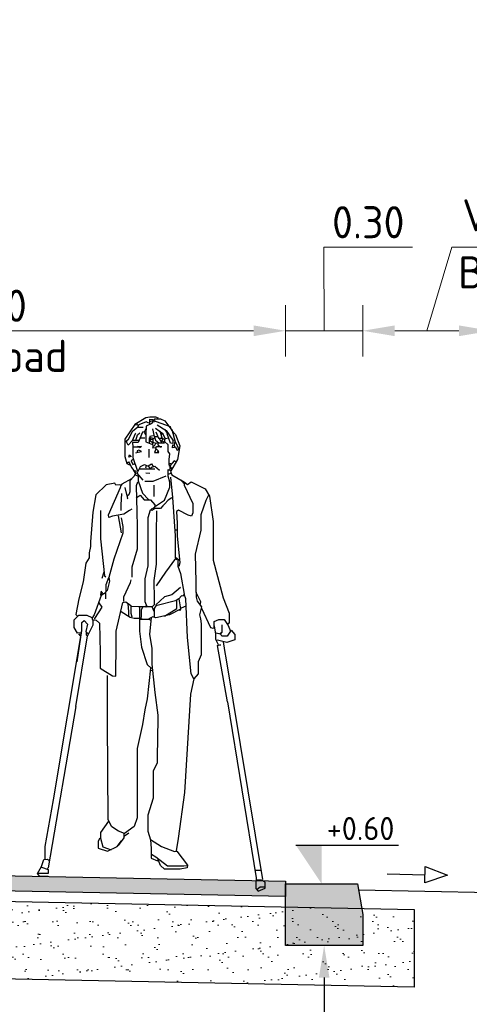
# Model space of a CAD drawing. Header units: metres. Extents: x 90794 to 91984, y 464666 to 465269.
# Tile 67 of 81: x 91506.28 to 91508.03, y 465094.39 to 465098.22. Entities that reach past the tile are written whole.
import ezdxf
from ezdxf import colors
from ezdxf.entities.mleader import LeaderData, LeaderLine
from ezdxf.math import Vec2, Vec3

# ---------------------------------------------------------------- set-up
doc = ezdxf.new("R2010")
doc.units = ezdxf.units.M
for name, color, linetype, lineweight in [('N-WE-VH-KANTOPSLUITING-T25', 7, 'Continuous', 25), ('N-WE-VH-KANTOPSLUITING_TROTTOIRBAND-SD', 210, 'Continuous', 25), ('N-WE-VH-VERHARDING-SD', 7, 'Continuous', 25), ('N-WE-VH-VERHARDING_ASFALT-AD-50', 8, 'Continuous', 18), ('N-WE-VH-VERHARDING_FUNDERING_ZAND-AD-50', 252, 'Continuous', 18), ('X-XX-AL-AANKLEDING-SD', 253, 'Continuous', 25), ('X-XX-AL-CONSTRUCTIELIJN-GD', 7, 'Continuous', 25), ('X-XX-AL-M', 7, 'Continuous', 18), ('X-XX-AL-PEILMAAT-SD', 7, 'Continuous', 25), ('X-XX-AL-T25', 7, 'Continuous', 25)]:
    doc.layers.add(name, color=color, linetype=linetype, lineweight=lineweight)
doc.layers.get('0').freeze()
doc.styles.add('NLCS-ISO', font='NLCS-ISO.ttf')
doc.styles.add('NLCS-ISO-M50-T25', font='NLCS-ISO.ttf', dxfattribs={"height": 0.125})
doc.dimstyles.new('NLCS-M50-T25-PIJL_L2_H1', dxfattribs={"dimscale": 0.05, "dimtxt": 2.5, "dimasz": 2.5, "dimexe": 2, "dimexo": 2, "dimgap": 0.7, "dimtad": 1, "dimzin": 0, "dimdsep": 46, "dimtxsty": 'NLCS-ISO-M50-T25', "dimcen": 0, "dimdle": 2, "dimclrd": 256, "dimclre": 256, "dimclrt": 256, "dimadec": 1, "dimazin": 0, "dimtfac": 1, "dimtdec": 3, "dimtofl": 0, "dimtmove": 0, "dimatfit": 3, "dimfxl": 2, "dimfxlon": 1, "dimtfillclr": 256, "dimtolj": 1, "dimtzin": 0, "dimlwd": -1, "dimlwe": -1, "dimarcsym": 0})

# ---------------------------------------------------------------- blocks, each defined once
blk = doc.blocks.new('*D151')
at = {"layer": 'Defpoints', "color": 0, "transparency": 16777216}
for p in [(91507.3116, 465097.009), (91504.8116, 465094.9068), (91507.3116, 465094.8568)]:
    blk.add_point(p, dxfattribs=at)
at = {"layer": 'X-XX-AL-M', "transparency": 16777216}
for p, q in [((91504.8116, 465096.909), (91504.8116, 465097.109)), ((91507.3116, 465096.909), (91507.3116, 465097.109)), ((91504.9366, 465097.009), (91507.1866, 465097.009))]:
    blk.add_line(p, q, dxfattribs=at)
for points in [[(91504.9366, 465097.0298), (91504.9366, 465096.9881), (91504.8116, 465097.009)], [(91507.1866, 465097.0298), (91507.1866, 465096.9881), (91507.3116, 465097.009)]]:
    blk.add_solid(points, dxfattribs=at)
at = {"layer": 'X-XX-AL-M', "transparency": 16777216, "char_height": 0.125, "attachment_point": 5, "style": 'NLCS-ISO-M50-T25'}
for s, insert in [('\\A1;2.50', (91506.1616, 465097.1065)), ('\\A1;Voetpad', (91506.1616, 465096.8927))]:
    blk.add_mtext(s, dxfattribs=dict(at, insert=insert))
blk = doc.blocks.new('SAL-AANKLEDING_VOETGANGER_MK_VOORAANZICHT-D')
for p, q in [((0.42, 1.7713), (0.4098, 1.7679)), ((0.4352, 1.734), (0.4437, 1.7069)), ((0.3776, 1.7052), (0.359, 1.7052)), ((0.4318, 1.7069), (0.442, 1.6883)), ((0.4538, 1.7002), (0.4538, 1.6934)), ((0.4691, 1.7052), (0.4572, 1.7035)), ((0.4928, 1.6985), (0.486, 1.6968)), ((0.3929, 1.6629), (0.3929, 1.6307)), ((0.3827, 1.5985), (0.3793, 1.5884)), ((0.381, 1.5714), (0.3962, 1.5698)), ((0.475, 1.6002), (0.475, 1.5833)), ((0.3404, 1.563), (0.3505, 1.5579)), ((0.4775, 1.5681), (0.4674, 1.5647)), ((0.5182, 1.5427), (0.5283, 1.5291)), ((0.4115, 1.5223), (0.4115, 1.4783)), ((0.2726, 1.4038), (0.2845, 1.3378)), ((0.4945, 1.3496), (0.5012, 1.3496)), ((0.4979, 1.2412), (0.5114, 1.2311)), ((0.2168, 1.1837), (0.21, 1.16)), ((0.2049, 1.1041), (0.2117, 1.099)), ((0.2235, 1.1075), (0.2235, 1.0804)), ((0.5097, 1.0804), (0.4995, 1.0736)), ((0.3827, 1.0533), (0.3776, 1.0482)), ((0.5368, 1.0516), (0.5182, 1.0448)), ((0.3573, 1.0076), (0.3658, 1.0025)), ((0.1185, 0.9449), (0.127, 0.9347)), ((0.6909, 0.8585), (0.8348, -0.0119)), ((0.3996, 0.8027), (0.4098, 0.801)), ((0.298, 0.1575), (0.315, 0.1693)), ((0.8281, 0.0229), (0.8094, 0.0229))]:
    blk.add_line(p, q)
at = {"flags": 128}
for points in [[(0.4301, 1.7831), (0.42, 1.7874), (0.3962, 1.7874), (0.381, 1.7848), (0.3387, 1.7594), (0.2989, 1.7018), (0.2989, 1.6341), (0.3065, 1.607), (0.3167, 1.6019)], [(0.4301, 1.7831), (0.42, 1.7874), (0.3962, 1.7874), (0.381, 1.7848), (0.3387, 1.7594), (0.2989, 1.7018), (0.2989, 1.6341), (0.3065, 1.607), (0.3167, 1.6019)], [(0.4301, 1.7831), (0.42, 1.7874), (0.3962, 1.7874), (0.381, 1.7848), (0.3387, 1.7594), (0.2989, 1.7018), (0.2989, 1.6341), (0.3065, 1.607), (0.3167, 1.6019)], [(0.4301, 1.7831), (0.42, 1.7874), (0.3962, 1.7874), (0.381, 1.7848), (0.3387, 1.7594), (0.2989, 1.7018), (0.2989, 1.6341), (0.3065, 1.607), (0.3167, 1.6019)], [(0.3454, 1.7645), (0.3471, 1.756), (0.3404, 1.7577), (0.3387, 1.7594)], [(0.3929, 1.7645), (0.3827, 1.7696), (0.3539, 1.7577), (0.3471, 1.7459)], [(0.4098, 1.7764), (0.4047, 1.7628), (0.3819, 1.7526), (0.3806, 1.7222), (0.3806, 1.6917), (0.4064, 1.6815)], [(0.3962, 1.7713), (0.4081, 1.7747), (0.4166, 1.7814), (0.4386, 1.7814), (0.4555, 1.773), (0.4741, 1.7476), (0.4826, 1.7391), (0.4945, 1.6917)], [(0.3962, 1.7611), (0.3962, 1.7797), (0.4064, 1.778), (0.4216, 1.7713), (0.4758, 1.751), (0.4775, 1.7459)], [(0.3014, 1.6934), (0.3133, 1.7018), (0.3302, 1.734), (0.3488, 1.7484), (0.3708, 1.7484)], [(0.3014, 1.6934), (0.3133, 1.7018), (0.3302, 1.734), (0.3488, 1.7484), (0.3708, 1.7484)], [(0.3014, 1.6934), (0.3133, 1.7018), (0.3302, 1.734), (0.3488, 1.7484), (0.3708, 1.7484)], [(0.3014, 1.6934), (0.3133, 1.7018), (0.3302, 1.734), (0.3488, 1.7484), (0.3708, 1.7484)], [(0.3742, 1.7306), (0.3675, 1.7289), (0.3505, 1.6883), (0.3285, 1.6883), (0.3302, 1.6722), (0.3556, 1.6722), (0.3573, 1.668)], [(0.3742, 1.7306), (0.3675, 1.7289), (0.3505, 1.6883), (0.3285, 1.6883), (0.3302, 1.6722), (0.3556, 1.6722), (0.3573, 1.668)], [(0.3742, 1.7306), (0.3675, 1.7289), (0.3505, 1.6883), (0.3285, 1.6883), (0.3302, 1.6722), (0.3556, 1.6722), (0.3573, 1.668)], [(0.3742, 1.7306), (0.3675, 1.7289), (0.3505, 1.6883), (0.3285, 1.6883), (0.3302, 1.6722), (0.3556, 1.6722), (0.3573, 1.668)], [(0.3742, 1.7306), (0.3675, 1.7289), (0.3505, 1.6883), (0.3285, 1.6883), (0.3302, 1.6722), (0.3556, 1.6722), (0.3573, 1.668)], [(0.3742, 1.7306), (0.3675, 1.7289), (0.3505, 1.6883), (0.3285, 1.6883), (0.3302, 1.6722), (0.3556, 1.6722), (0.3573, 1.668)], [(0.3742, 1.7306), (0.3675, 1.7289), (0.3505, 1.6883), (0.3285, 1.6883), (0.3302, 1.6722), (0.3556, 1.6722), (0.3573, 1.668)], [(0.3742, 1.7306), (0.3675, 1.7289), (0.3505, 1.6883), (0.3285, 1.6883), (0.3302, 1.6722), (0.3556, 1.6722), (0.3573, 1.668)], [(0.3556, 1.6968), (0.3285, 1.6968), (0.3404, 1.7239), (0.3421, 1.7256)], [(0.3421, 1.6968), (0.3488, 1.7188), (0.3573, 1.7272)], [(0.3421, 1.6968), (0.3488, 1.7188), (0.3573, 1.7272)], [(0.3421, 1.6968), (0.3488, 1.7188), (0.3573, 1.7272)], [(0.3421, 1.6968), (0.3488, 1.7188), (0.3573, 1.7272)], [(0.3421, 1.6968), (0.3488, 1.7188), (0.3573, 1.7272)], [(0.3421, 1.6968), (0.3488, 1.7188), (0.3573, 1.7272)], [(0.3421, 1.6968), (0.3488, 1.7188), (0.3573, 1.7272)], [(0.3827, 1.7442), (0.3742, 1.7289), (0.3793, 1.7205)], [(0.3827, 1.7442), (0.3742, 1.7289), (0.3793, 1.7205)], [(0.4064, 1.7425), (0.4132, 1.712), (0.425, 1.712)], [(0.4183, 1.7442), (0.447, 1.7239), (0.447, 1.7222)], [(0.4183, 1.7442), (0.447, 1.7239), (0.447, 1.7222)], [(0.4183, 1.7442), (0.447, 1.7239), (0.447, 1.7222)], [(0.4183, 1.7442), (0.447, 1.7239), (0.447, 1.7222)], [(0.4183, 1.7442), (0.447, 1.7239), (0.447, 1.7222)], [(0.4183, 1.7442), (0.447, 1.7239), (0.447, 1.7222)], [(0.4183, 1.7442), (0.447, 1.7239), (0.447, 1.7222)], [(0.4183, 1.7442), (0.447, 1.7239), (0.447, 1.7222)], [(0.4183, 1.7442), (0.447, 1.7239), (0.447, 1.7222)], [(0.42, 1.7306), (0.4301, 1.7052), (0.447, 1.7052), (0.4437, 1.6951)], [(0.425, 1.7577), (0.4606, 1.7357), (0.486, 1.6985), (0.486, 1.6849), (0.4775, 1.6866), (0.464, 1.7222)], [(0.4555, 1.7391), (0.4657, 1.7222), (0.4708, 1.7239)], [(0.4758, 1.7459), (0.4826, 1.7357), (0.4962, 1.7205), (0.5131, 1.6764), (0.5046, 1.6222), (0.4775, 1.5765), (0.4826, 1.563), (0.5317, 1.5342), (0.5436, 1.5257), (0.5571, 1.5359), (0.6113, 1.5088), (0.6282, 1.48), (0.6435, 1.3818), (0.6435, 1.2311), (0.6824, 1.0838), (0.7053, 1.0245), (0.7053, 0.9855), (0.6994, 0.9822)], [(0.3285, 1.6968), (0.3116, 1.6781), (0.3065, 1.6883), (0.3065, 1.6934)], [(0.4064, 1.7052), (0.3937, 1.7069), (0.3937, 1.6849)], [(0.4064, 1.7052), (0.3937, 1.7069), (0.3937, 1.6849)], [(0.4064, 1.7052), (0.3937, 1.7069), (0.3937, 1.6849)], [(0.4064, 1.7052), (0.3937, 1.7069), (0.3937, 1.6849)], [(0.4064, 1.7052), (0.3937, 1.7069), (0.3937, 1.6849)], [(0.4064, 1.7052), (0.3937, 1.7069), (0.3937, 1.6849)], [(0.4098, 1.7154), (0.3962, 1.712), (0.3996, 1.7018), (0.4064, 1.7018)], [(0.4132, 1.7052), (0.4081, 1.7035), (0.4081, 1.6866), (0.3979, 1.6951), (0.3996, 1.7018)], [(0.4064, 1.6866), (0.4081, 1.6714), (0.4064, 1.668), (0.4183, 1.6697)], [(0.4115, 1.6883), (0.4233, 1.6866), (0.425, 1.6883)], [(0.4115, 1.6883), (0.4233, 1.6866), (0.425, 1.6883)], [(0.4115, 1.6883), (0.4233, 1.6866), (0.425, 1.6883)], [(0.4115, 1.6883), (0.4233, 1.6866), (0.425, 1.6883)], [(0.4149, 1.7103), (0.4183, 1.6985), (0.4318, 1.6875), (0.4538, 1.6875), (0.4437, 1.6951), (0.4403, 1.6934)], [(0.4267, 1.6866), (0.4284, 1.6781), (0.4403, 1.6714)], [(0.4267, 1.6866), (0.4284, 1.6781), (0.4403, 1.6714)], [(0.447, 1.7018), (0.4572, 1.7035), (0.447, 1.7222), (0.442, 1.7205)], [(0.4555, 1.6917), (0.4665, 1.6815), (0.4665, 1.6544), (0.4733, 1.6443), (0.4703, 1.6222), (0.4703, 1.6036), (0.4809, 1.5867)], [(0.4555, 1.6917), (0.4665, 1.6815), (0.4665, 1.6544), (0.4733, 1.6443), (0.4703, 1.6222), (0.4703, 1.6036), (0.4809, 1.5867)], [(0.4555, 1.6917), (0.4665, 1.6815), (0.4665, 1.6544), (0.4733, 1.6443), (0.4703, 1.6222), (0.4703, 1.6036), (0.4809, 1.5867)], [(0.4555, 1.6917), (0.4665, 1.6815), (0.4665, 1.6544), (0.4733, 1.6443), (0.4703, 1.6222), (0.4703, 1.6036), (0.4809, 1.5867)], [(0.4555, 1.6917), (0.4665, 1.6815), (0.4665, 1.6544), (0.4733, 1.6443), (0.4703, 1.6222), (0.4703, 1.6036), (0.4809, 1.5867)], [(0.4555, 1.6917), (0.4665, 1.6815), (0.4665, 1.6544), (0.4733, 1.6443), (0.4703, 1.6222), (0.4703, 1.6036), (0.4809, 1.5867)], [(0.4911, 1.6781), (0.4945, 1.6917), (0.5046, 1.6747), (0.508, 1.6629)], [(0.3302, 1.6714), (0.3302, 1.6307), (0.3471, 1.5816), (0.3539, 1.5816)], [(0.3421, 1.6493), (0.3505, 1.651), (0.3641, 1.6544), (0.3539, 1.6595), (0.3471, 1.6561), (0.3471, 1.6527)], [(0.3488, 1.6747), (0.3641, 1.6731), (0.3573, 1.6697)], [(0.3488, 1.6747), (0.3641, 1.6731), (0.3573, 1.6697)], [(0.4183, 1.6849), (0.4132, 1.6747), (0.4098, 1.6747)], [(0.4183, 1.6849), (0.4132, 1.6747), (0.4098, 1.6747)], [(0.4183, 1.6849), (0.4132, 1.6747), (0.4098, 1.6747)], [(0.4183, 1.6849), (0.4132, 1.6747), (0.4098, 1.6747)], [(0.42, 1.6629), (0.4149, 1.6502), (0.4318, 1.6502), (0.4284, 1.6561), (0.4233, 1.6477)], [(0.42, 1.6629), (0.4149, 1.6502), (0.4318, 1.6502), (0.4284, 1.6561), (0.4233, 1.6477)], [(0.4284, 1.6561), (0.4183, 1.6663), (0.4233, 1.6731), (0.4437, 1.6731)], [(0.4911, 1.6781), (0.4928, 1.6697), (0.4843, 1.668), (0.486, 1.6798), (0.4911, 1.6781)], [(0.4911, 1.6781), (0.4928, 1.6697), (0.4843, 1.668), (0.486, 1.6798), (0.4911, 1.6781)], [(0.4911, 1.6781), (0.4928, 1.6697), (0.4843, 1.668), (0.486, 1.6798), (0.4911, 1.6781)], [(0.4911, 1.6781), (0.4928, 1.6697), (0.4843, 1.668), (0.486, 1.6798), (0.4911, 1.6781)], [(0.4911, 1.6781), (0.4928, 1.6697), (0.4843, 1.668), (0.486, 1.6798), (0.4911, 1.6781)], [(0.4945, 1.6731), (0.5029, 1.6595), (0.5114, 1.6629)], [(0.4945, 1.6731), (0.5029, 1.6595), (0.5114, 1.6629)], [(0.3065, 1.607), (0.3133, 1.6138), (0.3184, 1.6053), (0.3251, 1.5918), (0.3336, 1.5799), (0.3421, 1.5782), (0.3404, 1.5698), (0.3336, 1.5799)], [(0.3167, 1.6409), (0.3234, 1.6341), (0.315, 1.6324), (0.3167, 1.6409)], [(0.3319, 1.6222), (0.3234, 1.6172), (0.3302, 1.6036), (0.337, 1.6053)], [(0.4995, 1.6121), (0.4911, 1.6172), (0.4741, 1.5985), (0.4708, 1.5985)], [(0.3708, 1.5427), (0.3471, 1.5698), (0.3607, 1.5952), (0.3759, 1.6036), (0.3929, 1.5952), (0.3962, 1.585)], [(0.4166, 1.585), (0.359, 1.585), (0.3539, 1.5833)], [(0.4166, 1.585), (0.359, 1.585), (0.3539, 1.5833)], [(0.4166, 1.585), (0.359, 1.585), (0.3539, 1.5833)], [(0.4166, 1.585), (0.359, 1.585), (0.3539, 1.5833)], [(0.4166, 1.585), (0.359, 1.585), (0.3539, 1.5833)], [(0.4166, 1.585), (0.359, 1.585), (0.3539, 1.5833)], [(0.4166, 1.585), (0.359, 1.585), (0.3539, 1.5833)], [(0.4166, 1.585), (0.359, 1.585), (0.3539, 1.5833)], [(0.3895, 1.5985), (0.403, 1.6053), (0.4098, 1.5952)], [(0.3895, 1.5985), (0.403, 1.6053), (0.4098, 1.5952)], [(0.3895, 1.5985), (0.403, 1.6053), (0.4098, 1.5952)], [(0.3895, 1.5985), (0.403, 1.6053), (0.4098, 1.5952)], [(0.4335, 1.5799), (0.4166, 1.5952), (0.4013, 1.5918), (0.3979, 1.585)], [(0.4183, 1.4411), (0.4538, 1.4648), (0.4741, 1.5156), (0.4741, 1.5342), (0.4682, 1.5579), (0.4682, 1.5833), (0.4775, 1.5799)], [(0.4183, 1.4411), (0.4538, 1.4648), (0.4741, 1.5156), (0.4741, 1.5342), (0.4682, 1.5579), (0.4682, 1.5833), (0.4775, 1.5799)], [(0.4183, 1.4411), (0.4538, 1.4648), (0.4741, 1.5156), (0.4741, 1.5342), (0.4682, 1.5579), (0.4682, 1.5833), (0.4775, 1.5799)], [(0.4183, 1.4411), (0.4538, 1.4648), (0.4741, 1.5156), (0.4741, 1.5342), (0.4682, 1.5579), (0.4682, 1.5833), (0.4775, 1.5799)], [(0.4183, 1.4411), (0.4538, 1.4648), (0.4741, 1.5156), (0.4741, 1.5342), (0.4682, 1.5579), (0.4682, 1.5833), (0.4775, 1.5799)], [(0.4183, 1.4411), (0.4538, 1.4648), (0.4741, 1.5156), (0.4741, 1.5342), (0.4682, 1.5579), (0.4682, 1.5833), (0.4775, 1.5799)], [(0.4691, 1.6087), (0.4775, 1.607), (0.4809, 1.6053)], [(0.3251, 1.5477), (0.2879, 1.5274), (0.2845, 1.5223)], [(0.3251, 1.5477), (0.2879, 1.5274), (0.2845, 1.5223)], [(0.3251, 1.5477), (0.2879, 1.5274), (0.2845, 1.5223)], [(0.3404, 1.5698), (0.3353, 1.5579), (0.3192, 1.5393), (0.3192, 1.4969), (0.315, 1.4851), (0.3099, 1.4817)], [(0.3488, 1.5342), (0.3429, 1.5206), (0.3459, 1.419), (0.3474, 1.3615), (0.3474, 1.2734), (0.326, 1.204), (0.326, 1.165)], [(0.3488, 1.5342), (0.3429, 1.5206), (0.3459, 1.419), (0.3474, 1.3615), (0.3474, 1.2734), (0.326, 1.204), (0.326, 1.165)], [(0.3488, 1.5342), (0.3429, 1.5206), (0.3459, 1.419), (0.3474, 1.3615), (0.3474, 1.2734), (0.326, 1.204), (0.326, 1.165)], [(0.3488, 1.5342), (0.3429, 1.5206), (0.3459, 1.419), (0.3474, 1.3615), (0.3474, 1.2734), (0.326, 1.204), (0.326, 1.165)], [(0.3514, 1.5596), (0.3514, 1.5393), (0.3675, 1.4919), (0.3912, 1.4665)], [(0.4589, 1.5579), (0.4081, 1.5367), (0.3776, 1.5367)], [(0.4775, 1.5545), (0.4843, 1.4749), (0.4953, 1.3259), (0.4953, 1.2412), (0.5012, 1.2328)], [(0.4775, 1.5545), (0.4843, 1.4749), (0.4953, 1.3259), (0.4953, 1.2412), (0.5012, 1.2328)], [(0.3268, 1.4292), (0.3167, 1.4241), (0.2946, 1.4106), (0.2506, 1.4021), (0.2371, 1.397), (0.2354, 1.4072), (0.2828, 1.5139), (0.2845, 1.5223), (0.2777, 1.524), (0.2642, 1.5223), (0.2608, 1.5308), (0.2269, 1.524), (0.1863, 1.4851), (0.1744, 1.4174), (0.166, 1.3022), (0.166, 1.2836), (0.16, 1.2599), (0.16, 1.2396), (0.1473, 1.2192), (0.1372, 1.1464), (0.1202, 1.0804), (0.1084, 1.0194), (0.1135, 1.0143)], [(0.2997, 1.5139), (0.3099, 1.4715), (0.3082, 1.4682)], [(0.2997, 1.5139), (0.3099, 1.4715), (0.3082, 1.4682)], [(0.2997, 1.5139), (0.3099, 1.4715), (0.3082, 1.4682)], [(0.5317, 1.5325), (0.53, 1.5223), (0.5639, 1.4512), (0.5639, 1.4157), (0.5588, 1.4021), (0.5453, 1.4055), (0.508, 1.4258), (0.5004, 1.4207), (0.5025, 1.375), (0.5025, 1.3259), (0.5131, 1.2209), (0.5097, 1.2057)], [(0.2862, 1.4902), (0.2836, 1.4461), (0.2836, 1.4241)], [(0.2862, 1.4902), (0.2836, 1.4461), (0.2836, 1.4241)], [(0.2862, 1.4902), (0.2836, 1.4461), (0.2836, 1.4241)], [(0.2862, 1.4902), (0.2836, 1.4461), (0.2836, 1.4241)], [(0.2862, 1.4902), (0.2836, 1.4461), (0.2836, 1.4241)], [(0.2862, 1.4902), (0.2836, 1.4461), (0.2836, 1.4241)], [(0.3438, 1.4732), (0.359, 1.4834), (0.3742, 1.4656), (0.3996, 1.4656), (0.4166, 1.4461), (0.4149, 1.436), (0.4098, 1.4326)], [(0.3438, 1.4732), (0.359, 1.4834), (0.3742, 1.4656), (0.3996, 1.4656), (0.4166, 1.4461), (0.4149, 1.436), (0.4098, 1.4326)], [(0.3438, 1.4732), (0.359, 1.4834), (0.3742, 1.4656), (0.3996, 1.4656), (0.4166, 1.4461), (0.4149, 1.436), (0.4098, 1.4326)], [(0.3438, 1.4732), (0.359, 1.4834), (0.3742, 1.4656), (0.3996, 1.4656), (0.4166, 1.4461), (0.4149, 1.436), (0.4098, 1.4326)], [(0.4826, 1.4732), (0.4674, 1.4648), (0.4538, 1.4495), (0.447, 1.4428), (0.4386, 1.4317), (0.4115, 1.4317), (0.4013, 1.4292), (0.4013, 1.4275)], [(0.6249, 1.4834), (0.6147, 1.4631), (0.5952, 1.4072), (0.5952, 1.3479), (0.5732, 1.2548), (0.5762, 1.1464), (0.5762, 1.1058), (0.5944, 1.0702), (0.5927, 1.0601)], [(0.6249, 1.4834), (0.6147, 1.4631), (0.5952, 1.4072), (0.5952, 1.3479), (0.5732, 1.2548), (0.5762, 1.1464), (0.5762, 1.1058), (0.5944, 1.0702), (0.5927, 1.0601)], [(0.2049, 1.4241), (0.2049, 1.3141), (0.2201, 1.1701), (0.2252, 1.1667)], [(0.4132, 1.4292), (0.4047, 1.4241), (0.3979, 1.4258), (0.3886, 1.3953), (0.3886, 1.2091), (0.3776, 1.1583), (0.3776, 1.0702), (0.3861, 1.0482)], [(0.4225, 1.4224), (0.4212, 1.3344), (0.4212, 1.2158), (0.4123, 1.1515), (0.4136, 1.0787), (0.4136, 1.0567), (0.4047, 1.0482)], [(0.4225, 1.4224), (0.4212, 1.3344), (0.4212, 1.2158), (0.4123, 1.1515), (0.4136, 1.0787), (0.4136, 1.0567), (0.4047, 1.0482)], [(0.2845, 1.3953), (0.2913, 1.3615), (0.2913, 1.3361), (0.2557, 1.2345), (0.2371, 1.1634), (0.2388, 1.1498), (0.2303, 1.1126), (0.2261, 1.1092), (0.2261, 1.1363), (0.2371, 1.1634)], [(0.4962, 1.2379), (0.4572, 1.1837), (0.4216, 1.1312)], [(0.4962, 1.2379), (0.4572, 1.1837), (0.4216, 1.1312)], [(0.4962, 1.2379), (0.4572, 1.1837), (0.4216, 1.1312)], [(0.4962, 1.2379), (0.4572, 1.1837), (0.4216, 1.1312)], [(0.4962, 1.2379), (0.4572, 1.1837), (0.4216, 1.1312)], [(0.5055, 1.2345), (0.5055, 1.2074), (0.5165, 1.1786), (0.53, 1.099), (0.5266, 1.0939)], [(0.5055, 1.2345), (0.5055, 1.2074), (0.5165, 1.1786), (0.53, 1.099), (0.5266, 1.0939)], [(0.5055, 1.2345), (0.5055, 1.2074), (0.5165, 1.1786), (0.53, 1.099), (0.5266, 1.0939)], [(0.5055, 1.2345), (0.5055, 1.2074), (0.5165, 1.1786), (0.53, 1.099), (0.5266, 1.0939)], [(0.5055, 1.2345), (0.5055, 1.2074), (0.5165, 1.1786), (0.53, 1.099), (0.5266, 1.0939)], [(0.5055, 1.2345), (0.5055, 1.2074), (0.5165, 1.1786), (0.53, 1.099), (0.5266, 1.0939)], [(0.5055, 1.2345), (0.5055, 1.2074), (0.5165, 1.1786), (0.53, 1.099), (0.5266, 1.0939)], [(0.5055, 1.2345), (0.5055, 1.2074), (0.5165, 1.1786), (0.53, 1.099), (0.5266, 1.0939)], [(0.5055, 1.2345), (0.5055, 1.2074), (0.5165, 1.1786), (0.53, 1.099), (0.5266, 1.0939)], [(0.2955, 1.0702), (0.2955, 1.0888), (0.3217, 1.1447), (0.3234, 1.1549)], [(0.5165, 1.1244), (0.4826, 1.0956), (0.4538, 1.0888), (0.42, 1.0567)], [(0.2235, 1.1041), (0.2066, 1.0939), (0.1795, 1.0177), (0.171, 1.0042), (0.1744, 0.9974)], [(0.2235, 1.1041), (0.2066, 1.0939), (0.1795, 1.0177), (0.171, 1.0042), (0.1744, 0.9974)], [(0.2235, 1.1041), (0.2066, 1.0939), (0.1795, 1.0177), (0.171, 1.0042), (0.1744, 0.9974)], [(0.2235, 1.1041), (0.2066, 1.0939), (0.1795, 1.0177), (0.171, 1.0042), (0.1744, 0.9974)], [(0.2235, 1.1041), (0.2066, 1.0939), (0.1795, 1.0177), (0.171, 1.0042), (0.1744, 0.9974)], [(0.2235, 1.1041), (0.2066, 1.0939), (0.1795, 1.0177), (0.171, 1.0042), (0.1744, 0.9974)], [(0.2235, 1.1041), (0.2066, 1.0939), (0.1795, 1.0177), (0.171, 1.0042), (0.1744, 0.9974)], [(0.2235, 1.1041), (0.2066, 1.0939), (0.1795, 1.0177), (0.171, 1.0042), (0.1744, 0.9974)], [(0.2235, 1.1041), (0.2066, 1.0939), (0.1795, 1.0177), (0.171, 1.0042), (0.1744, 0.9974)], [(0.2235, 1.1041), (0.2066, 1.0939), (0.1795, 1.0177), (0.171, 1.0042), (0.1744, 0.9974)], [(0.2235, 1.1041), (0.2066, 1.0939), (0.1795, 1.0177), (0.171, 1.0042), (0.1744, 0.9974)], [(0.2235, 1.1041), (0.2066, 1.0939), (0.1795, 1.0177), (0.171, 1.0042), (0.1744, 0.9974)], [(0.2134, 1.1007), (0.2066, 1.1109), (0.2049, 1.0956), (0.2066, 1.0939)], [(0.4538, 1.0126), (0.5021, 1.0431), (0.5021, 1.0736), (0.42, 1.0533), (0.414, 1.0431), (0.414, 1.0109)], [(0.5317, 1.0905), (0.5199, 1.0922), (0.5097, 1.0804), (0.5165, 1.0414), (0.5148, 1.0347), (0.5114, 1.0364)], [(0.5774, 1.1058), (0.5774, 1.0872), (0.5808, 1.0719), (0.5978, 1.0499), (0.5893, 1.0177), (0.5935, 1.0025), (0.5965, 0.9838), (0.5965, 0.8619), (0.5851, 0.8348), (0.5851, 0.7891), (0.5673, 0.7688), (0.5571, 0.7891), (0.5436, 0.9297), (0.5368, 1.0804), (0.53, 1.099)], [(0.1084, 0.6621), (0.1541, 0.9364), (0.1609, 0.9483), (0.1761, 0.9788), (0.1761, 0.9991), (0.188, 0.9974), (0.2007, 0.9855), (0.2036, 0.8721), (0.2036, 0.8111), (0.2506, 0.7806), (0.2642, 0.779), (0.2659, 0.9076), (0.2659, 0.9551), (0.2913, 1.0668), (0.3031, 1.0685), (0.3226, 1.055), (0.3226, 1.0245), (0.3268, 1.0109)], [(0.1981, 1.0651), (0.21, 1.0482), (0.1812, 1.0042), (0.1812, 1.0008)], [(0.3107, 1.0618), (0.3137, 1.0296), (0.3137, 1.0109)], [(0.3107, 1.0618), (0.3137, 1.0296), (0.3137, 1.0109)], [(0.3234, 1.0524), (0.3522, 1.0503), (0.4047, 1.0503), (0.4115, 1.033)], [(0.3556, 1.0482), (0.3565, 1.0059), (0.3565, 0.9551), (0.3641, 0.8924), (0.3861, 0.8247), (0.4013, 0.8111), (0.4064, 0.8128)], [(0.3556, 1.0482), (0.3565, 1.0059), (0.3565, 0.9551), (0.3641, 0.8924), (0.3861, 0.8247), (0.4013, 0.8111), (0.4064, 0.8128)], [(0.3675, 1.0482), (0.3632, 1.0364), (0.3632, 1.0076)], [(0.3675, 1.0482), (0.3632, 1.0364), (0.3632, 1.0076)], [(0.3675, 1.0482), (0.3632, 1.0364), (0.3632, 1.0076)], [(0.3675, 1.0482), (0.3632, 1.0364), (0.3632, 1.0076)], [(0.3675, 1.0482), (0.3632, 1.0364), (0.3632, 1.0076)], [(0.3675, 1.0482), (0.3632, 1.0364), (0.3632, 1.0076)], [(0.5165, 1.0397), (0.4725, 1.0177), (0.42, 1.0059), (0.4081, 1.0109), (0.3929, 1.0025)], [(0.5165, 1.0397), (0.4725, 1.0177), (0.42, 1.0059), (0.4081, 1.0109), (0.3929, 1.0025)], [(0.5978, 1.0448), (0.6333, 0.9686), (0.6418, 0.9669), (0.6503, 0.9686)], [(0.1304, 0.9483), (0.1151, 0.9466), (0.1024, 0.9686), (0.1024, 0.9991), (0.1202, 1.0169), (0.1507, 1.0169), (0.171, 1.0076)], [(0.1304, 0.9483), (0.1151, 0.9466), (0.1024, 0.9686), (0.1024, 0.9991), (0.1202, 1.0169), (0.1507, 1.0169), (0.171, 1.0076)], [(0.1304, 0.9483), (0.1151, 0.9466), (0.1024, 0.9686), (0.1024, 0.9991), (0.1202, 1.0169), (0.1507, 1.0169), (0.171, 1.0076)], [(0.2845, 1.0313), (0.32, 1.0093), (0.3353, 1.005), (0.3539, 1.005)], [(0.3573, 1.0008), (0.3929, 1.0008), (0.3979, 0.9991)], [(0.3573, 1.0008), (0.3929, 1.0008), (0.3979, 0.9991)], [(0.3573, 1.0008), (0.3929, 1.0008), (0.3979, 0.9991)], [(0.3573, 1.0008), (0.3929, 1.0008), (0.3979, 0.9991)], [(0.3573, 1.0008), (0.3929, 1.0008), (0.3979, 0.9991)], [(0.3573, 1.0008), (0.3929, 1.0008), (0.3979, 0.9991)], [(0.3573, 1.0008), (0.3929, 1.0008), (0.3979, 0.9991)], [(0.3573, 1.0008), (0.3929, 1.0008), (0.3979, 0.9991)], [(0.3573, 1.0008), (0.3929, 1.0008), (0.3979, 0.9991)], [(0.3573, 1.0008), (0.3929, 1.0008), (0.3979, 0.9991)], [(0.3573, 1.0008), (0.3929, 1.0008), (0.3979, 0.9991)], [(0.4013, 1.0076), (0.3946, 0.9415), (0.4047, 0.889), (0.4047, 0.8264), (0.4166, 0.7163), (0.4276, 0.6282), (0.4263, 0.525), (0.4248, 0.4775), (0.4248, 0.442), (0.4089, 0.4098), (0.4089, 0.3048), (0.3886, 0.2388), (0.3886, 0.1761), (0.3988, 0.1422), (0.4018, 0.1084), (0.4018, 0.0711), (0.4267, 0.061), (0.4301, 0.066)], [(0.6469, 0.9686), (0.6469, 0.9923), (0.6655, 0.9999), (0.6858, 0.9999), (0.7011, 0.9771), (0.7112, 0.9551), (0.6977, 0.9347), (0.6773, 0.9347), (0.6723, 0.9432)], [(0.6469, 0.9686), (0.6469, 0.9923), (0.6655, 0.9999), (0.6858, 0.9999), (0.7011, 0.9771), (0.7112, 0.9551), (0.6977, 0.9347), (0.6773, 0.9347), (0.6723, 0.9432)], [(0.6469, 0.9686), (0.6469, 0.9923), (0.6655, 0.9999), (0.6858, 0.9999), (0.7011, 0.9771), (0.7112, 0.9551), (0.6977, 0.9347), (0.6773, 0.9347), (0.6723, 0.9432)], [(0.6469, 0.9686), (0.6469, 0.9923), (0.6655, 0.9999), (0.6858, 0.9999), (0.7011, 0.9771), (0.7112, 0.9551), (0.6977, 0.9347), (0.6773, 0.9347), (0.6723, 0.9432)], [(0.022, 0.298), (0.1312, 0.9568), (0.1312, 0.9889), (0.1406, 0.9957), (0.1541, 0.9822), (0.1473, 0.9534), (0.1558, 0.9449)], [(0.1135, 0.8348), (0.1312, 0.9568), (0.1312, 0.9889), (0.1406, 0.9957), (0.1541, 0.9822), (0.1473, 0.9534), (0.1558, 0.9449)], [(0.1135, 0.8348), (0.1312, 0.9568), (0.1312, 0.9889), (0.1406, 0.9957), (0.1541, 0.9822), (0.1473, 0.9534), (0.1558, 0.9449)], [(0.1135, 0.8348), (0.1312, 0.9568), (0.1312, 0.9889), (0.1406, 0.9957), (0.1541, 0.9822), (0.1473, 0.9534), (0.1558, 0.9449)], [(0.1135, 0.8348), (0.1312, 0.9568), (0.1312, 0.9889), (0.1406, 0.9957), (0.1541, 0.9822), (0.1473, 0.9534), (0.1558, 0.9449)], [(0.6469, 0.9754), (0.6528, 0.9432), (0.6528, 0.9229), (0.6621, 0.9026)], [(0.7129, 0.9584), (0.7273, 0.9415), (0.7273, 0.9212), (0.696, 0.911), (0.6604, 0.9195), (0.6553, 0.9178)], [(0.6773, 0.9788), (0.6773, 0.95), (0.6689, 0.9449)], [(0.6773, 0.9788), (0.6773, 0.95), (0.6689, 0.9449)], [(0.6773, 0.9788), (0.6773, 0.95), (0.6689, 0.9449)], [(0.6773, 0.9788), (0.6773, 0.95), (0.6689, 0.9449)], [(0.6773, 0.9788), (0.6773, 0.95), (0.6689, 0.9449)], [(0.6773, 0.9788), (0.6773, 0.95), (0.6689, 0.9449)], [(0.149, 0.95), (0.149, 0.9398), (0.1524, 0.9381)], [(0.149, 0.95), (0.149, 0.9398), (0.1524, 0.9381)], [(0.149, 0.95), (0.149, 0.9398), (0.1524, 0.9381)], [(0.149, 0.95), (0.149, 0.9398), (0.1524, 0.9381)], [(0.6757, 0.95), (0.6706, 0.9432), (0.6553, 0.9466)], [(0.6757, 0.95), (0.6706, 0.9432), (0.6553, 0.9466)], [(0.6757, 0.95), (0.6706, 0.9432), (0.6553, 0.9466)], [(0.6757, 0.95), (0.6706, 0.9432), (0.6553, 0.9466)], [(0.6757, 0.95), (0.6706, 0.9432), (0.6553, 0.9466)], [(0.6994, 0.679), (0.6604, 0.8992), (0.6689, 0.9009), (0.6723, 0.9009)], [(0.6824, 0.9127), (0.6892, 0.8636), (0.6909, 0.8585)], [(0.6824, 0.9127), (0.6892, 0.8636), (0.6909, 0.8585)], [(0.6824, 0.9127), (0.6892, 0.8636), (0.6909, 0.8585)], [(0.6824, 0.9127), (0.6892, 0.8636), (0.6909, 0.8585)], [(0.6824, 0.9127), (0.6892, 0.8636), (0.6909, 0.8585)], [(0.6824, 0.9127), (0.6892, 0.8636), (0.6909, 0.8585)], [(0.3996, 0.8111), (0.3861, 0.6909), (0.3776, 0.6486), (0.3675, 0.591), (0.3471, 0.4979), (0.3471, 0.2286), (0.3353, 0.1947), (0.298, 0.1676), (0.2743, 0.1761), (0.2489, 0.193), (0.2337, 0.2201), (0.2311, 0.6028), (0.2311, 0.7823)], [(0.5673, 0.7688), (0.5554, 0.7095), (0.5317, 0.3268), (0.5063, 0.1473), (0.4995, 0.0999)], [(0.5673, 0.7688), (0.5554, 0.7095), (0.5317, 0.3268), (0.5063, 0.1473), (0.4995, 0.0999)], [(0.5673, 0.7688), (0.5554, 0.7095), (0.5317, 0.3268), (0.5063, 0.1473), (0.4995, 0.0999)], [(0.5673, 0.7688), (0.5554, 0.7095), (0.5317, 0.3268), (0.5063, 0.1473), (0.4995, 0.0999)], [(0.1084, 0.6621), (0, 0.0339), (-0.0017, 0.0305)], [(0.1084, 0.6621), (0, 0.0339), (-0.0017, 0.0305)], [(0.1084, 0.6621), (0, 0.0339), (-0.0017, 0.0305)], [(0.1084, 0.6621), (0, 0.0339), (-0.0017, 0.0305)], [(0.1084, 0.6621), (0, 0.0339), (-0.0017, 0.0305)], [(0.6994, 0.679), (0.8103, -0.0051), (0.809, -0.0254), (0.809, -0.0474), (0.8179, -0.0576), (0.8458, -0.0457), (0.8458, -0.022), (0.8314, -0.0144), (0.8128, -0.0144)], [(-0.011, 0.0677), (-0.011, 0.1168), (0.022, 0.298)], [(-0.011, 0.0677), (-0.011, 0.1168), (0.022, 0.298)], [(-0.011, 0.0677), (-0.011, 0.1168), (0.022, 0.298)], [(-0.011, 0.0677), (-0.011, 0.1168), (0.022, 0.298)], [(-0.011, 0.0677), (-0.011, 0.1168), (0.022, 0.298)], [(-0.011, 0.0677), (-0.011, 0.1168), (0.022, 0.298)], [(-0.011, 0.0677), (-0.011, 0.1168), (0.022, 0.298)], [(-0.011, 0.0677), (-0.011, 0.1168), (0.022, 0.298)], [(-0.011, 0.0677), (-0.011, 0.1168), (0.022, 0.298)], [(-0.011, 0.0677), (-0.011, 0.1168), (0.022, 0.298)], [(0.2354, 0.2151), (0.2041, 0.171), (0.2041, 0.149), (0.2134, 0.1151), (0.2455, 0.1033)], [(0.2354, 0.2151), (0.2041, 0.171), (0.2041, 0.149), (0.2134, 0.1151), (0.2455, 0.1033)], [(0.2354, 0.2151), (0.2041, 0.171), (0.2041, 0.149), (0.2134, 0.1151), (0.2455, 0.1033)], [(0.2955, 0.1676), (0.2955, 0.1507), (0.2726, 0.1202), (0.2709, 0.1202)], [(0.2015, 0.149), (0.1947, 0.1372), (0.1947, 0.1101), (0.232, 0.0982), (0.2692, 0.1168), (0.2862, 0.1389)], [(0.3996, 0.1439), (0.442, 0.1168), (0.4928, 0.0965), (0.5012, 0.0982), (0.5436, 0.044), (0.5419, 0.0339), (0.5148, 0.0279), (0.4538, 0.0279), (0.4386, 0.0423), (0.4301, 0.0627)], [(0.403, 0.0864), (0.42, 0.0762), (0.4657, 0.0415), (0.5283, 0.0415), (0.5436, 0.0423)], [(0.403, 0.0864), (0.42, 0.0762), (0.4657, 0.0415), (0.5283, 0.0415), (0.5436, 0.0423)], [(0.403, 0.0864), (0.42, 0.0762), (0.4657, 0.0415), (0.5283, 0.0415), (0.5436, 0.0423)], [(0, 0), (-0.0322, 0), (-0.0406, 0.0119), (-0.0254, 0.039), (-0.0169, 0.066), (-0.0017, 0.0677), (0.0034, 0.0627)], [(0, 0), (-0.0322, 0), (-0.0406, 0.0119), (-0.0254, 0.039), (-0.0169, 0.066), (-0.0017, 0.0677), (0.0034, 0.0627)], [(-0.0254, 0.0356), (0.0008, 0.0271), (0.0008, 0.011), (-0.0356, 0.011), (-0.0389, 0.0135)], [(-0.0254, 0.0356), (0.0008, 0.0271), (0.0008, 0.011), (-0.0356, 0.011), (-0.0389, 0.0135)], [(-0.0254, 0.0356), (0.0008, 0.0271), (0.0008, 0.011), (-0.0356, 0.011), (-0.0389, 0.0135)], [(-0.0254, 0.0356), (0.0008, 0.0271), (0.0008, 0.011), (-0.0356, 0.011), (-0.0389, 0.0135)], [(-0.0254, 0.0356), (0.0008, 0.0271), (0.0008, 0.011), (-0.0356, 0.011), (-0.0389, 0.0135)], [(-0.0254, 0.0356), (0.0008, 0.0271), (0.0008, 0.011), (-0.0356, 0.011), (-0.0389, 0.0135)], [(-0.0254, 0.0356), (0.0008, 0.0271), (0.0008, 0.011), (-0.0356, 0.011), (-0.0389, 0.0135)], [(0.8467, -0.0415), (0.8264, -0.0415), (0.8145, -0.0508)], [(0.8467, -0.0415), (0.8264, -0.0415), (0.8145, -0.0508)]]:
    blk.add_lwpolyline(points, dxfattribs=at)
blk = doc.blocks.new('*D155')
at = {"layer": 'Defpoints', "color": 0, "transparency": 16777216}
for p in [(91508.1116, 465097.009), (91507.6116, 465094.8328), (91508.1116, 465094.8228)]:
    blk.add_point(p, dxfattribs=at)
at = {"layer": 'X-XX-AL-M', "transparency": 16777216}
for p, q in [((91507.8616, 465097.009), (91507.9591, 465097.334)), ((91507.9591, 465097.334), (91509.3979, 465097.334)), ((91507.6116, 465096.909), (91507.6116, 465097.109)), ((91508.1116, 465096.909), (91508.1116, 465097.109)), ((91507.7366, 465097.009), (91507.9866, 465097.009))]:
    blk.add_line(p, q, dxfattribs=at)
for points in [[(91507.7366, 465097.0298), (91507.7366, 465096.9881), (91507.6116, 465097.009)], [(91507.9866, 465097.0298), (91507.9866, 465096.9881), (91508.1116, 465097.009)]]:
    blk.add_solid(points, dxfattribs=at)
at = {"layer": 'X-XX-AL-M', "transparency": 16777216, "char_height": 0.125, "attachment_point": 5, "style": 'NLCS-ISO-M50-T25'}
for s, insert in [('\\A1;Variabel, Min. 0.50', (91508.6785, 465097.444)), ('\\A1;Berm', (91508.1691, 465097.2365))]:
    blk.add_mtext(s, dxfattribs=dict(at, insert=insert))
blk = doc.blocks.new('SAL-PEILMAAT_INFRACAD_H01-SOD')
blk.add_line((-2, 3), (6, 3))
blk.add_solid([(-2, 3), (0, 3), (0, 0)])
at = {"style": 'NLCS-ISO'}
blk.add_attdef('...', (0.4, 3.4), '', height=1.8, dxfattribs=at)
blk = doc.blocks.new('_Dot')
at = {"color": 0, "linetype": 'ByBlock', "lineweight": -2}
blk.add_line((-0.5, 0), (-1, 0), dxfattribs=at)
at = {"color": 0, "linetype": 'ByBlock', "const_width": 0.5}
blk.add_lwpolyline([(-0.25, 0, 1), (0.25, 0, 1)], format="xyb", close=True, dxfattribs=at)
blk = doc.blocks.new('*U147')
blk.add_lwpolyline([(4.854, 1.283), (3.115, 0.653), (3.115, 1.913)], close=True)
blk.add_lwpolyline([(0.156, 1.283), (3.115, 1.283)])
at = {"style": 'NLCS-ISO'}
blk.add_attdef('AFSCHOT', (-0.058, 0.528), '', height=1.8, dxfattribs=at)
blk = doc.blocks.new('*U244')
blk.add_hatch(color=8).paths.add_polyline_path([(0.3, -0.12), (0.3, -0.24), (0, -0.24), (0, 0), (0.28, 0)])
at = {"flags": 128}
blk.add_lwpolyline([(0.3, -0.12), (0.3, -0.24), (0, -0.24), (0, 0), (0.28, 0)], close=True, dxfattribs=at)
blk = doc.blocks.new('*D248')
at = {"layer": 'Defpoints', "color": 0, "transparency": 16777216}
for p in [(91507.6116, 465097.009), (91507.3116, 465094.6168), (91507.6116, 465094.6168)]:
    blk.add_point(p, dxfattribs=at)
at = {"layer": 'X-XX-AL-M', "transparency": 16777216}
for p, q in [((91507.4616, 465097.009), (91507.4608, 465097.334)), ((91507.4608, 465097.334), (91507.8058, 465097.334)), ((91507.3116, 465096.909), (91507.3116, 465097.109)), ((91507.6116, 465096.909), (91507.6116, 465097.109)), ((91507.1866, 465097.009), (91507.0616, 465097.009)), ((91507.3116, 465097.009), (91507.6116, 465097.009)), ((91507.7366, 465097.009), (91507.8616, 465097.009))]:
    blk.add_line(p, q, dxfattribs=at)
for points in [[(91507.1866, 465097.0298), (91507.1866, 465096.9881), (91507.3116, 465097.009)], [(91507.7366, 465097.0298), (91507.7366, 465096.9881), (91507.6116, 465097.009)]]:
    blk.add_solid(points, dxfattribs=at)
at = {"layer": 'X-XX-AL-M', "transparency": 16777216, "insert": (91507.6333, 465097.4315), "char_height": 0.125, "attachment_point": 5, "style": 'NLCS-ISO-M50-T25'}
blk.add_mtext('\\A1;0.30', dxfattribs=at)

msp = doc.modelspace()

# ---------------------------------------------------------------- hatches: boundary and pattern name
at = {"layer": 'N-WE-VH-VERHARDING_ASFALT-AD-50'}
h = msp.add_hatch(color=256, dxfattribs=at)
h.dxf.hatch_style = 1
h.paths.add_polyline_path([(91504.8116, 465094.9168), (91504.8116, 465094.8568), (91507.3116, 465094.8068), (91507.3116, 465094.8668)])
at = {"layer": 'N-WE-VH-VERHARDING_FUNDERING_ZAND-AD-50'}
h = msp.add_hatch(dxfattribs=at)
h.set_pattern_fill('AVH-FUNDERING_ZAND-SO', color=256, scale=0.05, pattern_type=2)
h.set_pattern_definition([(37.5, (6.69506, 2.65709), (-0.003149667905, 0.096341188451), [0, -0.076, 0, -0.085, 0, -0.08125]), (7.5, (6.69506, 2.65709), (0.088488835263, 0.14110730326), [0, -0.041, 0, -0.0685, 0, -0.02625]), (327.5, (6.63356, 2.65709), (0.155707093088, 0.000282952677), [0, -0.025, 0, -0.09, 0, -0.1175]), (317.5, (6.63356, 2.65709), (0.15030633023, 0.043883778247), [0, -0.0125, 0, -0.059, 0, -0.0675])])
h.paths.add_polyline_path([(91507.8116, 465094.7567), (91504.5116, 465094.8228), (91504.5116, 465094.5152), (91507.8116, 465094.4547)])

# ---------------------------------------------------------------- linework, layer by layer
at = {"layer": 'X-XX-AL-CONSTRUCTIELIJN-GD', "flags": 128}
for points in [[(91504.8116, 465094.9168), (91507.3116, 465094.8668)], [(91507.3116, 465094.8068), (91504.8116, 465094.8568)], [(91507.3116, 465094.8668), (91507.3116, 465094.8068)], [(91507.8116, 465094.4547), (91504.5116, 465094.5207), (91504.5116, 465094.8228), (91507.8116, 465094.7567)], [(91507.5956, 465094.8331), (91508.1116, 465094.8228)], [(91507.8116, 465094.7567), (91507.8116, 465094.4547)]]:
    msp.add_lwpolyline(points, dxfattribs=at)

# ---------------------------------------------------------------- block references
at = {"layer": 'N-WE-VH-KANTOPSLUITING_TROTTOIRBAND-SD'}
msp.add_blockref('*U244', (91507.3116, 465094.8568), dxfattribs=at)
at = {"layer": 'N-WE-VH-VERHARDING-SD', "xscale": 0.05, "yscale": 0.05, "zscale": 0.05, "rotation": 358.8542371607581}
msp.add_blockref('*U147', (91507.6974, 465094.8311), dxfattribs=at)
at = {"layer": 'X-XX-AL-AANKLEDING-SD'}
msp.add_blockref('SAL-AANKLEDING_VOETGANGER_MK_VOORAANZICHT-D', (91506.3863, 465094.8853), dxfattribs=at)
at = {"layer": 'X-XX-AL-PEILMAAT-SD', "xscale": 0.05, "yscale": 0.05, "zscale": 0.05}
msp.add_blockref('SAL-PEILMAAT_INFRACAD_H01-SOD', (91507.4516, 465094.8568), dxfattribs=at).add_auto_attribs({'...': '+0.60'})

# ---------------------------------------------------------------- dimensions: what is measured, and where the dimension line sits
at = {"layer": 'X-XX-AL-M'}
dim = msp.add_linear_dim(base=(91508.1116, 465097.009), p1=(91507.6116, 465094.8328), p2=(91508.1116, 465094.8228), text='Variabel, Min. 0.50\\XBerm', dimstyle='NLCS-M50-T25-PIJL_L2_H1', override={"dimtmove": 1}, dxfattribs=at)
dim.commit()
dim.dimension.update_dxf_attribs({"geometry": '*D155', "text_midpoint": (91507.9941, 465097.334)})
dim = msp.add_linear_dim(base=(91507.6116, 465097.009), p1=(91507.3116, 465094.6168), p2=(91507.6116, 465094.6168), dimstyle='NLCS-M50-T25-PIJL_L2_H1', override={"dimtmove": 1}, dxfattribs=at)
dim.commit()
dim.dimension.update_dxf_attribs({"geometry": '*D248', "text_midpoint": (91507.4958, 465097.334), "dimtype": 160})
dim = msp.add_linear_dim(base=(91507.3116, 465097.009), p1=(91504.8116, 465094.9068), p2=(91507.3116, 465094.8568), text='<>\\XVoetpad', dimstyle='NLCS-M50-T25-PIJL_L2_H1', override={"dimtmove": 0}, dxfattribs=at)
dim.commit()
dim.dimension.update_dxf_attribs({"geometry": '*D151', "text_midpoint": (91506.1616, 465097.009), "dimtype": 160})

# ---------------------------------------------------------------- leaders
at = {"layer": 'N-WE-VH-KANTOPSLUITING-T25'}
ml = msp.add_multileader_mtext('Standard', dxfattribs=at)
ml.set_content('Trottoirband 280/300x240', color=256, style='NLCS-ISO-M50-T25')
ml.set_leader_properties(color=256, linetype='ByLayer', lineweight=-1)
ml.build(insert=Vec2(0, 0))
ml.multileader.update_dxf_attribs({"text_left_attachment_type": 5, "text_right_attachment_type": 5, "dogleg_length": 0.125, "arrow_head_size": 0.125})
ctx = ml.context
ctx.base_point, ctx.char_height, ctx.arrow_head_size, ctx.landing_gap_size, ctx.plane_origin = Vec3(91507.5866, 465093.9501), 0.125, 0.125, 0.045, Vec3(91507.1697, 465094.0357)
ctx.left_attachment, ctx.right_attachment = 5, 5
notes = []
notes.append((ctx, [(0, (1, 1, 0), (91507.4616, 465093.9501), (1, 0), 0.125, [(0, [(91507.4616, 465094.6168)], 0, [])])]))
ctx.mtext.insert, ctx.mtext.flow_direction = Vec3(91507.6316, 465094.1001), 5
at = {"layer": 'X-XX-AL-T25'}
ml = msp.add_multileader_mtext('Standard', dxfattribs=at)
ml.set_content('\\pxsa1;-80 mm gebakken klinker keiformaat\\P-40 mm straatlaag\\P-250 mm menggranulaat 0/31.5\\P-400 mm zand geschikt voor zandbed', color=256, style='NLCS-ISO-M50-T25')
ml.set_leader_properties(color=256, linetype='ByLayer', lineweight=-1)
ml.set_arrow_properties(name='DOT')
ml.build(insert=Vec2(0, 0))
ml.multileader.update_dxf_attribs({"has_dogleg": 0, "text_left_attachment_type": 4, "text_right_attachment_type": 5, "dogleg_length": 0.125, "arrow_head_size": 0.05})
ctx = ml.context
ctx.base_point, ctx.char_height, ctx.arrow_head_size, ctx.landing_gap_size, ctx.plane_origin = Vec3(91510.4648, 465100.1298), 0.125, 0.05, 0, Vec3(91509.9506, 465100.915)
ctx.left_attachment, ctx.right_attachment = 4, 5
notes.append((ctx, [(0, (1, 1, 0), (91510.3398, 465100.1298), (1, 0), 0.125, [(4, [(91510.4648, 465102.4638), (91510.4648, 465101.9152), (91510.4648, 465102.4089), (91510.4648, 465102.2743)], 0, [])])]))
ctx.mtext.insert, ctx.mtext.flow_direction = Vec3(91510.4648, 465100.9215), 5
ml = msp.add_multileader_mtext('Standard', dxfattribs=at)
ml.set_content('\\pxsa1;-Betonstraatsteen, dikformaat:\\P^I^I ^I50% Lavaro Geel 450; \\P^I^I ^I40% Lavaro Geel/Glissandro; \\P ^I10% Liscio Geel/Glissandro (geslepen).\\P-40 mm straatlaag\\P-300 mm zand geschikt voor zandbed', color=256, style='NLCS-ISO-M50-T25')
ml.set_leader_properties(color=256, linetype='ByLayer', lineweight=-1)
ml.set_arrow_properties(name='DOT')
ml.build(insert=Vec2(0, 0))
ml.multileader.update_dxf_attribs({"has_dogleg": 0, "text_left_attachment_type": 4, "text_right_attachment_type": 5, "dogleg_length": 0.125, "arrow_head_size": 0.05})
ctx = ml.context
ctx.base_point, ctx.char_height, ctx.arrow_head_size, ctx.landing_gap_size, ctx.plane_origin = Vec3(91506.1117, 465092.6298), 0.125, 0.05, 0, Vec3(91505.5975, 465093.415)
ctx.left_attachment, ctx.right_attachment = 4, 5
notes.append((ctx, [(0, (1, 1, 0), (91505.9867, 465092.6298), (1, 0), 0.125, [(4, [(91506.1117, 465094.8633), (91506.1117, 465094.807), (91506.1117, 465094.6489)], 0, [])])]))
ctx.mtext.insert, ctx.mtext.flow_direction = Vec3(91506.1117, 465093.854), 5
for ctx, leaders in notes:
    for number, flags, end, landing, length, lines in leaders:
        leader = LeaderData()
        leader.index, (leader.has_last_leader_line, leader.has_dogleg_vector, leader.attachment_direction) = number, flags
        leader.last_leader_point, leader.dogleg_vector, leader.dogleg_length = Vec3(end), Vec3(landing), length
        for number, points, colour, breaks in lines:
            line = LeaderLine()
            line.index, line.vertices, line.color, line.breaks = number, Vec3.list(points), colors.encode_raw_color(colour), breaks
            leader.lines.append(line)
        ctx.leaders.append(leader)

doc.saveas('drawing.dxf')
